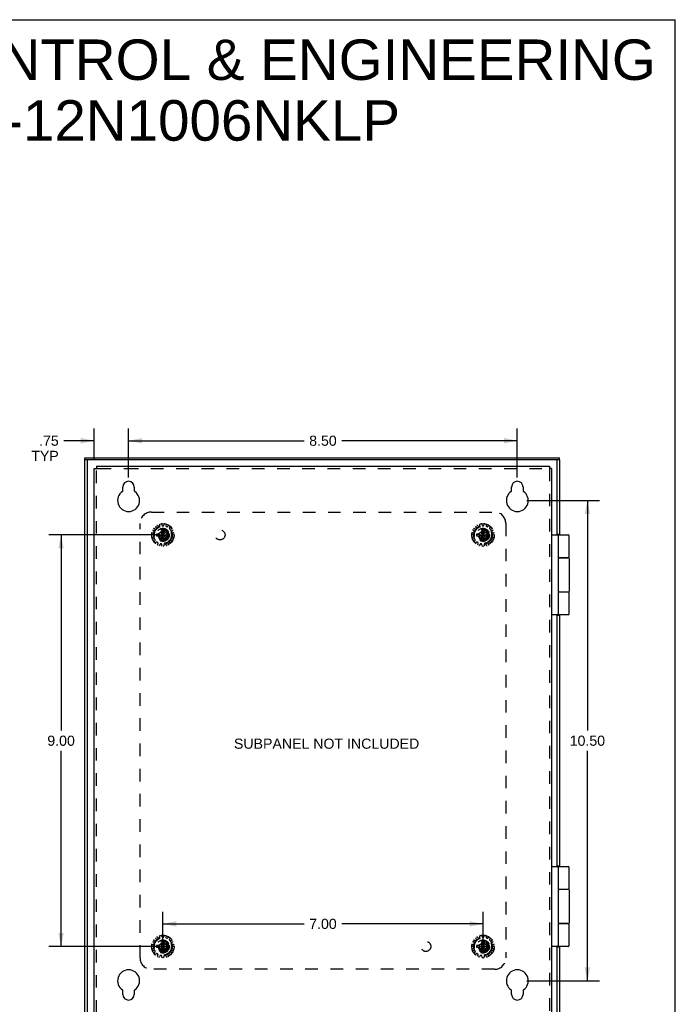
# Model space of a CAD drawing. Header units: inches. Extents: x 0 to 50.1, y 0 to 32.4.
# Tile 16 of 16: x 35.8 to 50.1, y 10.9 to 32.4. Entities that reach past the tile are written whole.
import ezdxf

# ---------------------------------------------------------------- set-up
doc = ezdxf.new("R2010")
doc.units = ezdxf.units.IN
doc.header["$LTSCALE"] = 2.757725
doc.header["$MEASUREMENT"] = 0
doc.linetypes.add('HIDDEN', pattern=[0.2, 0.1, -0.1])
doc.layers.get('0').update_dxf_attribs({"linetype": 'CONTINUOUS'})
for name, color, linetype in [('DEFAULT_2', 8, 'HIDDEN'), ('DIMENSIONS', 7, 'CONTINUOUS'), ('DOOR_ASSEMBLY', 7, 'CONTINUOUS'), ('SUBPANEL', 7, 'CONTINUOUS')]:
    doc.layers.add(name, color=color, linetype=linetype)
doc.styles.get("Standard").update_dxf_attribs({"font": 'arial.ttf'})
doc.dimstyles.new('DIMSTYLE_1', dxfattribs={"dimtxt": 0.221208, "dimasz": 0.294944, "dimexe": 0.09, "dimexo": 0.07, "dimgap": 0.0375, "dimtad": 0, "dimtih": 1, "dimtoh": 1, "dimzin": 4, "dimdsep": 46, "dimtxsty": 'Standard', "dimblk": '_FILLED', "dimblk1": '_FILLED', "dimblk2": '_FILLED', "dimcen": 0.09, "dimadec": 3, "dimazin": 1, "dimtfac": 1, "dimtdec": 3, "dimtofl": 0, "dimtmove": 0, "dimatfit": 3, "dimldrblk": '_FILLED', "dimfxl": 0, "dimtolj": 1, "dimtzin": 4, "dimarcsym": 0})

# ---------------------------------------------------------------- blocks, each defined once
blk = doc.blocks.new('_FILLED')
at = {"color": 0, "linetype": 'ByBlock'}
blk.add_solid([(0, 0), (-1, 0.2), (-1, -0.2)], dxfattribs=at)
blk = doc.blocks.new('*D3')
at = {"layer": 'DIMENSIONS', "color": 2, "linetype": 'Continuous'}
for p, q in [((38.87, 21.178), (36.444, 21.178)), ((36.71, 21.178), (36.71, 16.899)), ((36.71, 12.178), (36.71, 16.456)), ((38.87, 12.178), (36.444, 12.178))]:
    blk.add_line(p, q, dxfattribs=at)
at = {"layer": 'DIMENSIONS', "color": 2, "linetype": 'Continuous', "xscale": 0.2949438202, "yscale": 0.2949438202, "zscale": 0.2949438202}
for p, rotation in [((36.71, 21.178), 90), ((36.71, 12.178), 270)]:
    blk.add_blockref('_FILLED', p, dxfattribs=dict(at, rotation=rotation))
at = {"layer": 'DIMENSIONS', "color": 2, "linetype": 'Continuous', "insert": (36.71, 16.788), "char_height": 0.2212, "width": 0.60113, "attachment_point": 2, "line_spacing_factor": 0.9}
blk.add_mtext('9.00', dxfattribs=at)
blk = doc.blocks.new('*D4')
at = {"layer": 'DIMENSIONS', "color": 2, "linetype": 'Continuous'}
for p, q in [((38.936, 12.256), (38.936, 12.937)), ((45.936, 12.256), (45.936, 12.937)), ((38.936, 12.672), (42.025, 12.672)), ((45.936, 12.672), (42.847, 12.672))]:
    blk.add_line(p, q, dxfattribs=at)
at = {"layer": 'DIMENSIONS', "color": 2, "linetype": 'Continuous', "xscale": 0.2949438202, "yscale": 0.2949438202, "zscale": 0.2949438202, "rotation": 180}
blk.add_blockref('_FILLED', (38.936, 12.672), dxfattribs=at)
at = {"layer": 'DIMENSIONS', "color": 2, "linetype": 'Continuous', "xscale": 0.2949438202, "yscale": 0.2949438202, "zscale": 0.2949438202}
blk.add_blockref('_FILLED', (45.936, 12.672), dxfattribs=at)
at = {"layer": 'DIMENSIONS', "color": 2, "linetype": 'Continuous', "insert": (42.436, 12.783), "char_height": 0.2212, "width": 0.60113, "attachment_point": 2, "line_spacing_factor": 0.9}
blk.add_mtext('7.00', dxfattribs=at)
blk = doc.blocks.new('*D8')
at = {"layer": 'DIMENSIONS', "color": 2, "linetype": 'Continuous'}
for p, q in [((38.186, 22.431), (38.186, 23.503)), ((46.686, 22.431), (46.686, 23.503)), ((38.186, 23.237), (42.025, 23.237)), ((46.686, 23.237), (42.847, 23.237))]:
    blk.add_line(p, q, dxfattribs=at)
at = {"layer": 'DIMENSIONS', "color": 2, "linetype": 'Continuous', "xscale": 0.2949438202, "yscale": 0.2949438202, "zscale": 0.2949438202, "rotation": 180}
blk.add_blockref('_FILLED', (38.186, 23.237), dxfattribs=at)
at = {"layer": 'DIMENSIONS', "color": 2, "linetype": 'Continuous', "xscale": 0.2949438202, "yscale": 0.2949438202, "zscale": 0.2949438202}
blk.add_blockref('_FILLED', (46.686, 23.237), dxfattribs=at)
at = {"layer": 'DIMENSIONS', "color": 2, "linetype": 'Continuous', "insert": (42.436, 23.348), "char_height": 0.2212, "width": 0.60113, "attachment_point": 2, "line_spacing_factor": 0.9}
blk.add_mtext('8.50', dxfattribs=at)
blk = doc.blocks.new('*D9')
at = {"layer": 'DIMENSIONS', "color": 2, "linetype": 'Continuous'}
for p, q in [((46.893, 21.928), (48.483, 21.928)), ((48.218, 21.928), (48.218, 16.899)), ((48.218, 11.428), (48.218, 16.456)), ((46.893, 11.428), (48.483, 11.428))]:
    blk.add_line(p, q, dxfattribs=at)
at = {"layer": 'DIMENSIONS', "color": 2, "linetype": 'Continuous', "xscale": 0.2949438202, "yscale": 0.2949438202, "zscale": 0.2949438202}
for p, rotation in [((48.218, 21.928), 90), ((48.218, 11.428), 270)]:
    blk.add_blockref('_FILLED', p, dxfattribs=dict(at, rotation=rotation))
at = {"layer": 'DIMENSIONS', "color": 2, "linetype": 'Continuous', "insert": (48.218, 16.788), "char_height": 0.2212, "width": 0.77299, "attachment_point": 2, "line_spacing_factor": 0.9}
blk.add_mtext('10.50', dxfattribs=at)
blk = doc.blocks.new('*D12')
at = {"layer": 'DIMENSIONS', "color": 2, "linetype": 'Continuous'}
for p, q in [((48.218, 11.428), (48.218, 12.017)), ((46.893, 11.428), (48.483, 11.428)), ((47.595, 10.678), (48.483, 10.678)), ((48.218, 10.678), (48.218, 9.908)), ((48.218, 9.908), (47.96, 9.908))]:
    blk.add_line(p, q, dxfattribs=at)
at = {"layer": 'DIMENSIONS', "color": 2, "linetype": 'Continuous', "xscale": 0.2949438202, "yscale": 0.2949438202, "zscale": 0.2949438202}
for p, rotation in [((48.218, 11.428), 270), ((48.218, 10.678), 90)]:
    blk.add_blockref('_FILLED', p, dxfattribs=dict(at, rotation=rotation))
at = {"layer": 'DIMENSIONS', "color": 2, "linetype": 'Continuous', "insert": (47.849, 10.019), "char_height": 0.2212, "width": 0.59948, "attachment_point": 3, "line_spacing_factor": 0.9}
blk.add_mtext('.75\\PTYP', dxfattribs=at)
blk = doc.blocks.new('*D13')
at = {"layer": 'DIMENSIONS', "color": 2, "linetype": 'Continuous'}
for p, q in [((37.436, 22.836), (37.436, 23.503)), ((38.186, 22.431), (38.186, 23.503)), ((37.436, 23.237), (36.769, 23.237)), ((38.186, 23.237), (38.776, 23.237))]:
    blk.add_line(p, q, dxfattribs=at)
at = {"layer": 'DIMENSIONS', "color": 2, "linetype": 'Continuous', "xscale": 0.2949438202, "yscale": 0.2949438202, "zscale": 0.2949438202}
blk.add_blockref('_FILLED', (37.436, 23.237), dxfattribs=at)
at = {"layer": 'DIMENSIONS', "color": 2, "linetype": 'Continuous', "xscale": 0.2949438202, "yscale": 0.2949438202, "zscale": 0.2949438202, "rotation": 180}
blk.add_blockref('_FILLED', (38.186, 23.237), dxfattribs=at)
at = {"layer": 'DIMENSIONS', "color": 2, "linetype": 'Continuous', "insert": (36.659, 23.348), "char_height": 0.2212, "width": 0.59948, "attachment_point": 3, "line_spacing_factor": 0.9}
blk.add_mtext('.75\\PTYP', dxfattribs=at)

msp = doc.modelspace()

# ---------------------------------------------------------------- linework, layer by layer
at = {"color": 7, "linetype": 'Continuous'}
for p, q in [((0, 32.444), (50.14, 32.444)), ((50.14, 0), (50.14, 32.444)), ((37.436, 22.63), (37.484, 22.63)), ((37.484, 22.678), (37.484, 22.63)), ((47.388, 22.678), (47.388, 22.63)), ((47.436, 22.63), (47.388, 22.63))]:
    msp.add_line(p, q, dxfattribs=at)
at = {"color": 3, "linetype": 'Continuous'}
for p, q in [((37.436, 10.726), (37.436, 22.63)), ((37.484, 22.678), (47.388, 22.678)), ((47.436, 22.63), (47.436, 10.726)), ((38.061, 22.143), (38.061, 22.225)), ((38.311, 22.225), (38.311, 22.143)), ((46.561, 22.143), (46.561, 22.225)), ((46.811, 22.225), (46.811, 22.143)), ((38.061, 11.131), (38.061, 11.212)), ((38.311, 11.212), (38.311, 11.131)), ((46.561, 11.131), (46.561, 11.212)), ((46.811, 11.212), (46.811, 11.131))]:
    msp.add_line(p, q, dxfattribs=at)
for centre, radius, start, end in [((38.186, 22.225), 0.125, 0, 180), ((46.686, 22.225), 0.125, 0, 180), ((38.186, 21.928), 0.24, 123.8964, 56.1036), ((38.041, 22.143), 0.02, 303.8964, 360), ((38.331, 22.143), 0.02, 180, 236.1036), ((46.686, 21.928), 0.24, 123.8964, 56.1036), ((46.541, 22.143), 0.02, 303.8964, 360), ((46.831, 22.143), 0.02, 180, 236.1036), ((38.186, 11.428), 0.24, 303.8964, 236.1036), ((46.686, 11.428), 0.24, 303.8964, 236.1036), ((38.041, 11.212), 0.02, 0, 56.1036), ((38.331, 11.212), 0.02, 123.8964, 180), ((46.541, 11.212), 0.02, 0, 56.1036), ((46.831, 11.212), 0.02, 123.8964, 180), ((38.186, 11.131), 0.125, 180, 360), ((46.686, 11.131), 0.125, 180, 360)]:
    msp.add_arc(centre, radius, start, end, dxfattribs=at)
at = {"layer": 'DEFAULT_2', "color": 8, "linetype": 'HIDDEN'}
for p, q in [((37.484, 10.726), (37.484, 22.63)), ((37.484, 22.63), (37.531, 22.63)), ((37.531, 22.63), (38.124, 22.63)), ((38.124, 22.63), (47.388, 22.63)), ((47.388, 22.63), (47.388, 10.726)), ((38.795, 21.331), (38.779, 21.356)), ((38.78, 21.305), (38.794, 21.32)), ((38.815, 21.382), (38.834, 21.36)), ((38.845, 21.357), (38.864, 21.365)), ((38.869, 21.376), (38.866, 21.404)), ((38.909, 21.413), (38.917, 21.386)), ((38.918, 21.318), (38.918, 21.317)), ((38.918, 21.037), (38.954, 21.318)), ((38.954, 21.037), (38.918, 21.318)), ((38.918, 21.317), (38.918, 21.282)), ((38.926, 21.379), (38.946, 21.379)), ((38.954, 21.317), (38.954, 21.318)), ((38.954, 21.282), (38.954, 21.317)), ((38.956, 21.386), (38.964, 21.413)), ((39.007, 21.404), (39.003, 21.376)), ((39.009, 21.365), (39.027, 21.357)), ((39.039, 21.36), (39.057, 21.382)), ((39.093, 21.356), (39.078, 21.331)), ((39.079, 21.32), (39.092, 21.305)), ((45.795, 21.331), (45.779, 21.356)), ((45.78, 21.305), (45.794, 21.32)), ((45.815, 21.382), (45.834, 21.36)), ((45.845, 21.357), (45.864, 21.365)), ((45.869, 21.376), (45.866, 21.404)), ((45.909, 21.413), (45.917, 21.386)), ((45.918, 21.318), (45.918, 21.317)), ((45.918, 21.037), (45.954, 21.318)), ((45.954, 21.037), (45.918, 21.318)), ((45.918, 21.317), (45.918, 21.282)), ((45.926, 21.379), (45.946, 21.379)), ((45.954, 21.317), (45.954, 21.318)), ((45.954, 21.282), (45.954, 21.317)), ((45.956, 21.386), (45.964, 21.413)), ((46.007, 21.404), (46.003, 21.376)), ((46.009, 21.365), (46.027, 21.357)), ((46.039, 21.36), (46.057, 21.382)), ((46.093, 21.356), (46.078, 21.331)), ((46.079, 21.32), (46.092, 21.305)), ((38.727, 21.175), (38.699, 21.18)), ((38.703, 21.224), (38.732, 21.223)), ((38.705, 21.126), (38.731, 21.136)), ((38.744, 21.261), (38.72, 21.277)), ((38.737, 21.147), (38.735, 21.167)), ((38.742, 21.23), (38.748, 21.249)), ((38.743, 21.315), (38.768, 21.302)), ((38.796, 21.196), (39.076, 21.16)), ((38.796, 21.16), (39.076, 21.196)), ((38.797, 21.196), (38.796, 21.196)), ((38.796, 21.16), (38.797, 21.16)), ((38.832, 21.196), (38.797, 21.196)), ((38.797, 21.16), (38.832, 21.16)), ((38.887, 21.227), (38.832, 21.196)), ((38.832, 21.196), (39.041, 21.16)), ((38.832, 21.16), (39.041, 21.196)), ((38.832, 21.16), (38.887, 21.128)), ((38.918, 21.282), (38.887, 21.227)), ((38.887, 21.128), (38.986, 21.227)), ((38.887, 21.227), (38.986, 21.128)), ((38.887, 21.128), (38.918, 21.073)), ((38.918, 21.073), (38.954, 21.282)), ((38.954, 21.073), (38.918, 21.282)), ((38.986, 21.227), (38.954, 21.282)), ((38.954, 21.073), (38.986, 21.128)), ((39.041, 21.196), (38.986, 21.227)), ((38.986, 21.128), (39.041, 21.16)), ((39.076, 21.196), (39.041, 21.196)), ((39.041, 21.16), (39.076, 21.16)), ((39.076, 21.196), (39.076, 21.196)), ((39.076, 21.16), (39.076, 21.16)), ((39.104, 21.302), (39.13, 21.315)), ((39.124, 21.249), (39.13, 21.23)), ((39.152, 21.277), (39.128, 21.261)), ((39.137, 21.167), (39.135, 21.147)), ((39.14, 21.223), (39.169, 21.224)), ((39.141, 21.136), (39.168, 21.126)), ((39.174, 21.18), (39.145, 21.175)), ((45.727, 21.175), (45.699, 21.18)), ((45.703, 21.224), (45.732, 21.223)), ((45.705, 21.126), (45.731, 21.136)), ((45.744, 21.261), (45.72, 21.277)), ((45.737, 21.147), (45.735, 21.167)), ((45.742, 21.23), (45.748, 21.249)), ((45.743, 21.315), (45.768, 21.302)), ((45.796, 21.16), (46.076, 21.196)), ((45.797, 21.196), (45.796, 21.196)), ((45.796, 21.196), (46.076, 21.16)), ((45.796, 21.16), (45.797, 21.16)), ((45.832, 21.196), (45.797, 21.196)), ((45.797, 21.16), (45.832, 21.16)), ((45.887, 21.227), (45.832, 21.196)), ((45.832, 21.16), (46.041, 21.196)), ((45.832, 21.196), (46.041, 21.16)), ((45.832, 21.16), (45.887, 21.128)), ((45.918, 21.282), (45.887, 21.227)), ((45.887, 21.128), (45.986, 21.227)), ((45.887, 21.227), (45.986, 21.128)), ((45.887, 21.128), (45.918, 21.073)), ((45.918, 21.073), (45.954, 21.282)), ((45.954, 21.073), (45.918, 21.282)), ((45.986, 21.227), (45.954, 21.282)), ((45.954, 21.073), (45.986, 21.128)), ((46.041, 21.196), (45.986, 21.227)), ((45.986, 21.128), (46.041, 21.16)), ((46.076, 21.196), (46.041, 21.196)), ((46.041, 21.16), (46.076, 21.16)), ((46.076, 21.196), (46.076, 21.196)), ((46.076, 21.16), (46.076, 21.16)), ((46.104, 21.302), (46.13, 21.315)), ((46.124, 21.249), (46.13, 21.23)), ((46.152, 21.277), (46.128, 21.261)), ((46.137, 21.167), (46.135, 21.147)), ((46.14, 21.223), (46.169, 21.224)), ((46.141, 21.136), (46.168, 21.126)), ((46.174, 21.18), (46.145, 21.175)), ((38.746, 21.09), (38.718, 21.084)), ((38.746, 21.036), (38.766, 21.057)), ((38.767, 21.068), (38.757, 21.086)), ((38.798, 21.021), (38.775, 21.003)), ((38.826, 21.009), (38.81, 21.021)), ((38.82, 20.971), (38.83, 20.998)), ((38.874, 20.978), (38.86, 20.953)), ((38.904, 20.979), (38.885, 20.983)), ((38.914, 20.941), (38.912, 20.97)), ((38.918, 21.073), (38.918, 21.038)), ((38.918, 21.038), (38.918, 21.037)), ((38.954, 21.038), (38.954, 21.073)), ((38.954, 21.037), (38.954, 21.038)), ((38.96, 20.97), (38.958, 20.941)), ((38.988, 20.983), (38.968, 20.979)), ((39.012, 20.953), (38.999, 20.978)), ((39.043, 20.998), (39.053, 20.971)), ((39.062, 21.021), (39.046, 21.009)), ((39.097, 21.003), (39.074, 21.021)), ((39.115, 21.086), (39.105, 21.068)), ((39.107, 21.057), (39.127, 21.036)), ((39.154, 21.084), (39.126, 21.09)), ((45.746, 21.09), (45.718, 21.084)), ((45.746, 21.036), (45.766, 21.057)), ((45.767, 21.068), (45.757, 21.086)), ((45.798, 21.021), (45.775, 21.003)), ((45.826, 21.009), (45.81, 21.021)), ((45.82, 20.971), (45.83, 20.998)), ((45.874, 20.978), (45.86, 20.953)), ((45.904, 20.979), (45.885, 20.983)), ((45.914, 20.941), (45.912, 20.97)), ((45.918, 21.073), (45.918, 21.038)), ((45.918, 21.038), (45.918, 21.037)), ((45.954, 21.038), (45.954, 21.073)), ((45.954, 21.037), (45.954, 21.038)), ((45.96, 20.97), (45.958, 20.941)), ((45.988, 20.983), (45.968, 20.979)), ((46.012, 20.953), (45.999, 20.978)), ((46.043, 20.998), (46.053, 20.971)), ((46.062, 21.021), (46.046, 21.009)), ((46.097, 21.003), (46.074, 21.021)), ((46.115, 21.086), (46.105, 21.068)), ((46.107, 21.057), (46.127, 21.036)), ((46.154, 21.084), (46.126, 21.09)), ((38.744, 12.261), (38.72, 12.277)), ((38.743, 12.315), (38.768, 12.302)), ((38.795, 12.331), (38.779, 12.356)), ((38.78, 12.305), (38.794, 12.32)), ((38.815, 12.382), (38.834, 12.36)), ((38.845, 12.357), (38.864, 12.365)), ((38.869, 12.376), (38.866, 12.404)), ((38.918, 12.282), (38.887, 12.227)), ((38.909, 12.413), (38.917, 12.386)), ((38.954, 12.037), (38.918, 12.318)), ((38.918, 12.318), (38.918, 12.317)), ((38.918, 12.037), (38.954, 12.318)), ((38.918, 12.317), (38.918, 12.282)), ((38.954, 12.073), (38.918, 12.282)), ((38.918, 12.073), (38.954, 12.282)), ((38.926, 12.379), (38.946, 12.379)), ((38.954, 12.317), (38.954, 12.318)), ((38.954, 12.282), (38.954, 12.317)), ((38.986, 12.227), (38.954, 12.282)), ((38.956, 12.386), (38.964, 12.413)), ((39.007, 12.404), (39.003, 12.376)), ((39.009, 12.365), (39.027, 12.357)), ((39.039, 12.36), (39.057, 12.382)), ((39.093, 12.356), (39.078, 12.331)), ((39.079, 12.32), (39.092, 12.305)), ((39.104, 12.302), (39.13, 12.315)), ((39.152, 12.277), (39.128, 12.261)), ((45.744, 12.261), (45.72, 12.277)), ((45.743, 12.315), (45.768, 12.302)), ((45.795, 12.331), (45.779, 12.356)), ((45.78, 12.305), (45.794, 12.32)), ((45.815, 12.382), (45.834, 12.36)), ((45.845, 12.357), (45.864, 12.365)), ((45.869, 12.376), (45.866, 12.404)), ((45.918, 12.282), (45.887, 12.227)), ((45.909, 12.413), (45.917, 12.386)), ((45.954, 12.037), (45.918, 12.318)), ((45.918, 12.318), (45.918, 12.317)), ((45.918, 12.037), (45.954, 12.318)), ((45.918, 12.317), (45.918, 12.282)), ((45.954, 12.073), (45.918, 12.282)), ((45.918, 12.073), (45.954, 12.282)), ((45.926, 12.379), (45.946, 12.379)), ((45.954, 12.317), (45.954, 12.318)), ((45.954, 12.282), (45.954, 12.317)), ((45.986, 12.227), (45.954, 12.282)), ((45.956, 12.386), (45.964, 12.413)), ((46.007, 12.404), (46.003, 12.376)), ((46.009, 12.365), (46.027, 12.357)), ((46.039, 12.36), (46.057, 12.382)), ((46.093, 12.356), (46.078, 12.331)), ((46.079, 12.32), (46.092, 12.305)), ((46.104, 12.302), (46.13, 12.315)), ((46.152, 12.277), (46.128, 12.261)), ((38.727, 12.175), (38.699, 12.18)), ((38.703, 12.224), (38.732, 12.223)), ((38.705, 12.126), (38.731, 12.136)), ((38.746, 12.09), (38.718, 12.084)), ((38.737, 12.147), (38.735, 12.167)), ((38.742, 12.23), (38.748, 12.249)), ((38.767, 12.068), (38.757, 12.086)), ((38.796, 12.196), (39.076, 12.16)), ((38.797, 12.196), (38.796, 12.196)), ((38.796, 12.16), (39.076, 12.196)), ((38.796, 12.16), (38.797, 12.16)), ((38.832, 12.196), (38.797, 12.196)), ((38.797, 12.16), (38.832, 12.16)), ((38.887, 12.227), (38.832, 12.196)), ((38.832, 12.196), (39.041, 12.16)), ((38.832, 12.16), (39.041, 12.196)), ((38.832, 12.16), (38.887, 12.128)), ((38.887, 12.227), (38.986, 12.128)), ((38.887, 12.128), (38.986, 12.227)), ((38.887, 12.128), (38.918, 12.073)), ((38.918, 12.073), (38.918, 12.038)), ((38.954, 12.073), (38.986, 12.128)), ((38.954, 12.038), (38.954, 12.073)), ((39.041, 12.196), (38.986, 12.227)), ((38.986, 12.128), (39.041, 12.16)), ((39.076, 12.196), (39.041, 12.196)), ((39.041, 12.16), (39.076, 12.16)), ((39.076, 12.196), (39.076, 12.196)), ((39.076, 12.16), (39.076, 12.16)), ((39.115, 12.086), (39.105, 12.068)), ((39.124, 12.249), (39.13, 12.23)), ((39.154, 12.084), (39.126, 12.09)), ((39.137, 12.167), (39.135, 12.147)), ((39.14, 12.223), (39.169, 12.224)), ((39.141, 12.136), (39.168, 12.126)), ((39.174, 12.18), (39.145, 12.175)), ((45.727, 12.175), (45.699, 12.18)), ((45.703, 12.224), (45.732, 12.223)), ((45.705, 12.126), (45.731, 12.136)), ((45.746, 12.09), (45.718, 12.084)), ((45.737, 12.147), (45.735, 12.167)), ((45.742, 12.23), (45.748, 12.249)), ((45.767, 12.068), (45.757, 12.086)), ((45.796, 12.16), (46.076, 12.196)), ((45.797, 12.196), (45.796, 12.196)), ((45.796, 12.196), (46.076, 12.16)), ((45.796, 12.16), (45.797, 12.16)), ((45.832, 12.196), (45.797, 12.196)), ((45.797, 12.16), (45.832, 12.16)), ((45.887, 12.227), (45.832, 12.196)), ((45.832, 12.16), (46.041, 12.196)), ((45.832, 12.196), (46.041, 12.16)), ((45.832, 12.16), (45.887, 12.128)), ((45.887, 12.227), (45.986, 12.128)), ((45.887, 12.128), (45.986, 12.227)), ((45.887, 12.128), (45.918, 12.073)), ((45.918, 12.073), (45.918, 12.038)), ((45.954, 12.073), (45.986, 12.128)), ((45.954, 12.038), (45.954, 12.073)), ((46.041, 12.196), (45.986, 12.227)), ((45.986, 12.128), (46.041, 12.16)), ((46.076, 12.196), (46.041, 12.196)), ((46.041, 12.16), (46.076, 12.16)), ((46.076, 12.196), (46.076, 12.196)), ((46.076, 12.16), (46.076, 12.16)), ((46.115, 12.086), (46.105, 12.068)), ((46.124, 12.249), (46.13, 12.23)), ((46.154, 12.084), (46.126, 12.09)), ((46.137, 12.167), (46.135, 12.147)), ((46.14, 12.223), (46.169, 12.224)), ((46.141, 12.136), (46.168, 12.126)), ((46.174, 12.18), (46.145, 12.175)), ((38.746, 12.036), (38.766, 12.057)), ((38.798, 12.021), (38.775, 12.003)), ((38.826, 12.009), (38.81, 12.021)), ((38.82, 11.971), (38.83, 11.998)), ((38.874, 11.978), (38.86, 11.953)), ((38.904, 11.979), (38.885, 11.983)), ((38.914, 11.941), (38.912, 11.97)), ((38.918, 12.038), (38.918, 12.037)), ((38.954, 12.037), (38.954, 12.038)), ((38.96, 11.97), (38.958, 11.941)), ((38.988, 11.983), (38.968, 11.979)), ((39.012, 11.953), (38.999, 11.978)), ((39.043, 11.998), (39.053, 11.971)), ((39.062, 12.021), (39.046, 12.009)), ((39.097, 12.003), (39.074, 12.021)), ((39.107, 12.057), (39.127, 12.036)), ((45.746, 12.036), (45.766, 12.057)), ((45.798, 12.021), (45.775, 12.003)), ((45.826, 12.009), (45.81, 12.021)), ((45.82, 11.971), (45.83, 11.998)), ((45.874, 11.978), (45.86, 11.953)), ((45.904, 11.979), (45.885, 11.983)), ((45.914, 11.941), (45.912, 11.97)), ((45.918, 12.038), (45.918, 12.037)), ((45.954, 12.037), (45.954, 12.038)), ((45.96, 11.97), (45.958, 11.941)), ((45.988, 11.983), (45.968, 11.979)), ((46.012, 11.953), (45.999, 11.978)), ((46.043, 11.998), (46.053, 11.971)), ((46.062, 12.021), (46.046, 12.009)), ((46.097, 12.003), (46.074, 12.021)), ((46.107, 12.057), (46.127, 12.036))]:
    msp.add_line(p, q, dxfattribs=at)
for points in [[(38.954, 21.318), (38.948, 21.318), (38.942, 21.318), (38.936, 21.318), (38.93, 21.318), (38.924, 21.318), (38.918, 21.318)], [(45.954, 21.318), (45.948, 21.318), (45.942, 21.318), (45.936, 21.318), (45.93, 21.318), (45.924, 21.318), (45.918, 21.318)], [(38.796, 21.196), (38.796, 21.193), (38.796, 21.19), (38.796, 21.187), (38.796, 21.184), (38.796, 21.181), (38.796, 21.178)], [(38.796, 21.178), (38.796, 21.175), (38.796, 21.172), (38.796, 21.169), (38.796, 21.166), (38.796, 21.163), (38.796, 21.16)], [(39.077, 21.178), (39.077, 21.181), (39.077, 21.184), (39.077, 21.187), (39.077, 21.19), (39.077, 21.193), (39.076, 21.196)], [(39.076, 21.16), (39.077, 21.163), (39.077, 21.166), (39.077, 21.169), (39.077, 21.172), (39.077, 21.175), (39.077, 21.178)], [(45.796, 21.196), (45.796, 21.193), (45.796, 21.19), (45.796, 21.187), (45.796, 21.184), (45.796, 21.181), (45.796, 21.178)], [(45.796, 21.178), (45.796, 21.175), (45.796, 21.172), (45.796, 21.169), (45.796, 21.166), (45.796, 21.163), (45.796, 21.16)], [(46.077, 21.178), (46.077, 21.181), (46.077, 21.184), (46.077, 21.187), (46.077, 21.19), (46.077, 21.193), (46.076, 21.196)], [(46.076, 21.16), (46.077, 21.163), (46.077, 21.166), (46.077, 21.169), (46.077, 21.172), (46.077, 21.175), (46.077, 21.178)], [(38.918, 21.037), (38.924, 21.037), (38.93, 21.037), (38.936, 21.037), (38.942, 21.037), (38.948, 21.037), (38.954, 21.037)], [(45.918, 21.037), (45.924, 21.037), (45.93, 21.037), (45.936, 21.037), (45.942, 21.037), (45.948, 21.037), (45.954, 21.037)], [(38.954, 12.318), (38.948, 12.318), (38.942, 12.318), (38.936, 12.318), (38.93, 12.318), (38.924, 12.318), (38.918, 12.318)], [(45.954, 12.318), (45.948, 12.318), (45.942, 12.318), (45.936, 12.318), (45.93, 12.318), (45.924, 12.318), (45.918, 12.318)], [(38.796, 12.196), (38.796, 12.193), (38.796, 12.19), (38.796, 12.187), (38.796, 12.184), (38.796, 12.181), (38.796, 12.178)], [(38.796, 12.178), (38.796, 12.175), (38.796, 12.172), (38.796, 12.169), (38.796, 12.166), (38.796, 12.163), (38.796, 12.16)], [(39.077, 12.178), (39.077, 12.181), (39.077, 12.184), (39.077, 12.187), (39.077, 12.19), (39.077, 12.193), (39.076, 12.196)], [(39.076, 12.16), (39.077, 12.163), (39.077, 12.166), (39.077, 12.169), (39.077, 12.172), (39.077, 12.175), (39.077, 12.178)], [(45.796, 12.196), (45.796, 12.193), (45.796, 12.19), (45.796, 12.187), (45.796, 12.184), (45.796, 12.181), (45.796, 12.178)], [(45.796, 12.178), (45.796, 12.175), (45.796, 12.172), (45.796, 12.169), (45.796, 12.166), (45.796, 12.163), (45.796, 12.16)], [(46.077, 12.178), (46.077, 12.181), (46.077, 12.184), (46.077, 12.187), (46.077, 12.19), (46.077, 12.193), (46.076, 12.196)], [(46.076, 12.16), (46.077, 12.163), (46.077, 12.166), (46.077, 12.169), (46.077, 12.172), (46.077, 12.175), (46.077, 12.178)], [(38.918, 12.037), (38.924, 12.037), (38.93, 12.037), (38.936, 12.037), (38.942, 12.037), (38.948, 12.037), (38.954, 12.037)], [(45.918, 12.037), (45.924, 12.037), (45.93, 12.037), (45.936, 12.037), (45.942, 12.037), (45.948, 12.037), (45.954, 12.037)]]:
    msp.add_lwpolyline(points, dxfattribs=at)
for centre, radius in [((38.936, 21.178), 0.246), ((38.936, 21.178), 0.201), ((38.936, 21.178), 0.188), ((38.936, 21.178), 0.143), ((45.936, 21.178), 0.246), ((45.936, 21.178), 0.201), ((45.936, 21.178), 0.188), ((45.936, 21.178), 0.143), ((38.936, 21.178), 0.128), ((38.936, 21.178), 0.125), ((38.936, 21.178), 0.124), ((38.936, 21.178), 0.114), ((38.936, 21.178), 0.102), ((38.936, 21.178), 0.1), ((45.936, 21.178), 0.128), ((45.936, 21.178), 0.125), ((45.936, 21.178), 0.124), ((45.936, 21.178), 0.114), ((45.936, 21.178), 0.102), ((45.936, 21.178), 0.1), ((38.936, 12.178), 0.246), ((38.936, 12.178), 0.201), ((38.936, 12.178), 0.188), ((38.936, 12.178), 0.143), ((38.936, 12.178), 0.128), ((38.936, 12.178), 0.125), ((38.936, 12.178), 0.124), ((38.936, 12.178), 0.114), ((38.936, 12.178), 0.102), ((38.936, 12.178), 0.1), ((45.936, 12.178), 0.246), ((45.936, 12.178), 0.201), ((45.936, 12.178), 0.188), ((45.936, 12.178), 0.143), ((45.936, 12.178), 0.128), ((45.936, 12.178), 0.125), ((45.936, 12.178), 0.124), ((45.936, 12.178), 0.114), ((45.936, 12.178), 0.102), ((45.936, 12.178), 0.1)]:
    msp.add_circle(centre, radius, dxfattribs=at)
for centre, start, end in [((38.738, 21.306), 64.1507, 147.0674), ((38.788, 21.361), 128.9326, 211.8493), ((38.786, 21.326), 318, 31.8493), ((38.807, 21.375), 40.1507, 123.0674), ((38.841, 21.366), 220.1507, 294), ((38.86, 21.374), 294, 7.8493), ((38.875, 21.406), 104.9326, 187.8493), ((38.899, 21.411), 16.1507, 99.0674), ((38.926, 21.389), 196.1507, 270), ((38.946, 21.389), 270, 343.8493), ((38.973, 21.411), 80.9326, 163.8493), ((38.997, 21.406), 352.1507, 75.0674), ((39.013, 21.374), 172.1507, 246), ((39.031, 21.366), 246, 319.8493), ((39.065, 21.375), 56.9326, 139.8493), ((39.086, 21.326), 148.1507, 222), ((39.085, 21.361), 328.1507, 51.0674), ((39.134, 21.306), 32.9326, 115.8493), ((45.738, 21.306), 64.1507, 147.0674), ((45.788, 21.361), 128.9326, 211.8493), ((45.786, 21.326), 318, 31.8493), ((45.807, 21.375), 40.1507, 123.0674), ((45.841, 21.366), 220.1507, 294), ((45.86, 21.374), 294, 7.8493), ((45.875, 21.406), 104.9326, 187.8493), ((45.899, 21.411), 16.1507, 99.0674), ((45.926, 21.389), 196.1507, 270), ((45.946, 21.389), 270, 343.8493), ((45.973, 21.411), 80.9326, 163.8493), ((45.997, 21.406), 352.1507, 75.0674), ((46.013, 21.374), 172.1507, 246), ((46.031, 21.366), 246, 319.8493), ((46.065, 21.375), 56.9326, 139.8493), ((46.086, 21.326), 148.1507, 222), ((46.085, 21.361), 328.1507, 51.0674), ((46.134, 21.306), 32.9326, 115.8493), ((38.701, 21.19), 176.9326, 259.8493), ((38.703, 21.214), 88.1507, 171.0674), ((38.708, 21.116), 112.1507, 195.0674), ((38.726, 21.285), 152.9326, 235.8493), ((38.725, 21.165), 6, 79.8493), ((38.727, 21.146), 292.1507, 6), ((38.732, 21.233), 268.1507, 342), ((38.739, 21.252), 342, 55.8493), ((38.773, 21.311), 244.1507, 318), ((39.1, 21.311), 222, 295.8493), ((39.134, 21.252), 124.1507, 198), ((39.14, 21.233), 198, 271.8493), ((39.145, 21.146), 174, 247.8493), ((39.147, 21.165), 100.1507, 174), ((39.146, 21.285), 304.1507, 27.0674), ((39.164, 21.116), 344.9326, 67.8493), ((39.169, 21.214), 8.9326, 91.8493), ((39.172, 21.19), 280.1507, 3.0674), ((45.701, 21.19), 176.9326, 259.8493), ((45.703, 21.214), 88.1507, 171.0674), ((45.708, 21.116), 112.1507, 195.0674), ((45.726, 21.285), 152.9326, 235.8493), ((45.725, 21.165), 6, 79.8493), ((45.727, 21.146), 292.1507, 6), ((45.732, 21.233), 268.1507, 342), ((45.739, 21.252), 342, 55.8493), ((45.773, 21.311), 244.1507, 318), ((46.1, 21.311), 222, 295.8493), ((46.134, 21.252), 124.1507, 198), ((46.14, 21.233), 198, 271.8493), ((46.145, 21.146), 174, 247.8493), ((46.147, 21.165), 100.1507, 174), ((46.146, 21.285), 304.1507, 27.0674), ((46.164, 21.116), 344.9326, 67.8493), ((46.169, 21.214), 8.9326, 91.8493), ((46.172, 21.19), 280.1507, 3.0674), ((38.716, 21.093), 200.9326, 283.8493), ((38.753, 21.029), 136.1507, 219.0674), ((38.749, 21.081), 30, 103.8493), ((38.769, 21.011), 224.9326, 307.8493), ((38.758, 21.063), 316.1507, 30), ((38.804, 21.013), 54, 127.8493), ((38.829, 20.967), 160.1507, 243.0674), ((38.82, 21.001), 340.1507, 54), ((38.851, 20.957), 248.9326, 331.8493), ((38.883, 20.973), 78, 151.8493), ((38.902, 20.969), 4.1507, 78), ((38.924, 20.942), 184.1507, 267.0674), ((38.948, 20.942), 272.9326, 355.8493), ((38.97, 20.969), 102, 175.8493), ((38.99, 20.973), 28.1507, 102), ((39.021, 20.957), 208.1507, 291.0674), ((39.052, 21.001), 126, 199.8493), ((39.043, 20.967), 296.9326, 19.8493), ((39.068, 21.013), 52.1507, 126), ((39.103, 21.011), 232.1507, 315.0674), ((39.114, 21.063), 150, 223.8493), ((39.124, 21.081), 76.1507, 150), ((39.119, 21.029), 320.9326, 43.8493), ((39.157, 21.093), 256.1507, 339.0674), ((45.716, 21.093), 200.9326, 283.8493), ((45.753, 21.029), 136.1507, 219.0674), ((45.749, 21.081), 30, 103.8493), ((45.769, 21.011), 224.9326, 307.8493), ((45.758, 21.063), 316.1507, 30), ((45.804, 21.013), 54, 127.8493), ((45.829, 20.967), 160.1507, 243.0674), ((45.82, 21.001), 340.1507, 54), ((45.851, 20.957), 248.9326, 331.8493), ((45.883, 20.973), 78, 151.8493), ((45.902, 20.969), 4.1507, 78), ((45.924, 20.942), 184.1507, 267.0674), ((45.948, 20.942), 272.9326, 355.8493), ((45.97, 20.969), 102, 175.8493), ((45.99, 20.973), 28.1507, 102), ((46.021, 20.957), 208.1507, 291.0674), ((46.052, 21.001), 126, 199.8493), ((46.043, 20.967), 296.9326, 19.8493), ((46.068, 21.013), 52.1507, 126), ((46.103, 21.011), 232.1507, 315.0674), ((46.114, 21.063), 150, 223.8493), ((46.124, 21.081), 76.1507, 150), ((46.119, 21.029), 320.9326, 43.8493), ((46.157, 21.093), 256.1507, 339.0674), ((38.726, 12.285), 152.9326, 235.8493), ((38.738, 12.306), 64.1507, 147.0674), ((38.773, 12.311), 244.1507, 318), ((38.788, 12.361), 128.9326, 211.8493), ((38.786, 12.326), 318, 31.8493), ((38.807, 12.375), 40.1507, 123.0674), ((38.841, 12.366), 220.1507, 294), ((38.86, 12.374), 294, 7.8493), ((38.875, 12.406), 104.9326, 187.8493), ((38.899, 12.411), 16.1507, 99.0674), ((38.926, 12.389), 196.1507, 270), ((38.946, 12.389), 270, 343.8493), ((38.973, 12.411), 80.9326, 163.8493), ((38.997, 12.406), 352.1507, 75.0674), ((39.013, 12.374), 172.1507, 246), ((39.031, 12.366), 246, 319.8493), ((39.065, 12.375), 56.9326, 139.8493), ((39.086, 12.326), 148.1507, 222), ((39.085, 12.361), 328.1507, 51.0674), ((39.1, 12.311), 222, 295.8493), ((39.134, 12.306), 32.9326, 115.8493), ((39.146, 12.285), 304.1507, 27.0674), ((45.726, 12.285), 152.9326, 235.8493), ((45.738, 12.306), 64.1507, 147.0674), ((45.773, 12.311), 244.1507, 318), ((45.788, 12.361), 128.9326, 211.8493), ((45.786, 12.326), 318, 31.8493), ((45.807, 12.375), 40.1507, 123.0674), ((45.841, 12.366), 220.1507, 294), ((45.86, 12.374), 294, 7.8493), ((45.875, 12.406), 104.9326, 187.8493), ((45.899, 12.411), 16.1507, 99.0674), ((45.926, 12.389), 196.1507, 270), ((45.946, 12.389), 270, 343.8493), ((45.973, 12.411), 80.9326, 163.8493), ((45.997, 12.406), 352.1507, 75.0674), ((46.013, 12.374), 172.1507, 246), ((46.031, 12.366), 246, 319.8493), ((46.065, 12.375), 56.9326, 139.8493), ((46.086, 12.326), 148.1507, 222), ((46.085, 12.361), 328.1507, 51.0674), ((46.1, 12.311), 222, 295.8493), ((46.134, 12.306), 32.9326, 115.8493), ((46.146, 12.285), 304.1507, 27.0674), ((38.701, 12.19), 176.9326, 259.8493), ((38.703, 12.214), 88.1507, 171.0674), ((38.708, 12.116), 112.1507, 195.0674), ((38.716, 12.093), 200.9326, 283.8493), ((38.725, 12.165), 6, 79.8493), ((38.727, 12.146), 292.1507, 6), ((38.732, 12.233), 268.1507, 342), ((38.739, 12.252), 342, 55.8493), ((38.749, 12.081), 30, 103.8493), ((38.758, 12.063), 316.1507, 30), ((39.114, 12.063), 150, 223.8493), ((39.124, 12.081), 76.1507, 150), ((39.134, 12.252), 124.1507, 198), ((39.14, 12.233), 198, 271.8493), ((39.145, 12.146), 174, 247.8493), ((39.147, 12.165), 100.1507, 174), ((39.157, 12.093), 256.1507, 339.0674), ((39.164, 12.116), 344.9326, 67.8493), ((39.169, 12.214), 8.9326, 91.8493), ((39.172, 12.19), 280.1507, 3.0674), ((45.701, 12.19), 176.9326, 259.8493), ((45.703, 12.214), 88.1507, 171.0674), ((45.708, 12.116), 112.1507, 195.0674), ((45.716, 12.093), 200.9326, 283.8493), ((45.725, 12.165), 6, 79.8493), ((45.727, 12.146), 292.1507, 6), ((45.732, 12.233), 268.1507, 342), ((45.739, 12.252), 342, 55.8493), ((45.749, 12.081), 30, 103.8493), ((45.758, 12.063), 316.1507, 30), ((46.114, 12.063), 150, 223.8493), ((46.124, 12.081), 76.1507, 150), ((46.134, 12.252), 124.1507, 198), ((46.14, 12.233), 198, 271.8493), ((46.145, 12.146), 174, 247.8493), ((46.147, 12.165), 100.1507, 174), ((46.157, 12.093), 256.1507, 339.0674), ((46.164, 12.116), 344.9326, 67.8493), ((46.169, 12.214), 8.9326, 91.8493), ((46.172, 12.19), 280.1507, 3.0674), ((38.753, 12.029), 136.1507, 219.0674), ((38.769, 12.011), 224.9326, 307.8493), ((38.804, 12.013), 54, 127.8493), ((38.829, 11.967), 160.1507, 243.0674), ((38.82, 12.001), 340.1507, 54), ((38.851, 11.957), 248.9326, 331.8493), ((38.883, 11.973), 78, 151.8493), ((38.902, 11.969), 4.1507, 78), ((38.924, 11.942), 184.1507, 267.0674), ((38.948, 11.942), 272.9326, 355.8493), ((38.97, 11.969), 102, 175.8493), ((38.99, 11.973), 28.1507, 102), ((39.021, 11.957), 208.1507, 291.0674), ((39.052, 12.001), 126, 199.8493), ((39.043, 11.967), 296.9326, 19.8493), ((39.068, 12.013), 52.1507, 126), ((39.103, 12.011), 232.1507, 315.0674), ((39.119, 12.029), 320.9326, 43.8493), ((45.753, 12.029), 136.1507, 219.0674), ((45.769, 12.011), 224.9326, 307.8493), ((45.804, 12.013), 54, 127.8493), ((45.829, 11.967), 160.1507, 243.0674), ((45.82, 12.001), 340.1507, 54), ((45.851, 11.957), 248.9326, 331.8493), ((45.883, 11.973), 78, 151.8493), ((45.902, 11.969), 4.1507, 78), ((45.924, 11.942), 184.1507, 267.0674), ((45.948, 11.942), 272.9326, 355.8493), ((45.97, 11.969), 102, 175.8493), ((45.99, 11.973), 28.1507, 102), ((46.021, 11.957), 208.1507, 291.0674), ((46.052, 12.001), 126, 199.8493), ((46.043, 11.967), 296.9326, 19.8493), ((46.068, 12.013), 52.1507, 126), ((46.103, 12.011), 232.1507, 315.0674), ((46.119, 12.029), 320.9326, 43.8493)]:
    msp.add_arc(centre, 0.01, start, end, dxfattribs=at)
at = {"layer": 'DOOR_ASSEMBLY', "color": 7, "linetype": 'Continuous'}
for p, q in [((37.231, 22.817), (37.231, 22.865)), ((47.606, 22.817), (47.606, 22.865)), ((47.606, 22.817), (37.231, 22.817)), ((37.279, 22.817), (37.279, 10.538)), ((47.558, 21.178), (47.558, 22.817)), ((47.436, 21.178), (47.799, 21.178)), ((47.558, 21.193), (47.606, 21.193)), ((47.581, 21.158), (47.581, 19.448)), ((47.82, 20.698), (47.82, 21.158)), ((47.588, 20.678), (47.799, 20.678)), ((47.804, 20.673), (47.601, 20.673)), ((47.744, 20.673), (47.744, 20.678)), ((47.751, 20.678), (47.751, 20.673)), ((47.824, 19.953), (47.824, 20.653)), ((47.799, 19.928), (47.588, 19.928)), ((47.588, 19.928), (47.588, 19.928)), ((47.601, 19.933), (47.804, 19.933)), ((47.744, 19.928), (47.744, 19.933)), ((47.751, 19.933), (47.751, 19.928)), ((47.82, 19.448), (47.82, 19.908)), ((47.799, 19.428), (47.436, 19.428)), ((47.558, 13.928), (47.558, 19.428)), ((47.606, 19.413), (47.558, 19.413)), ((47.436, 13.928), (47.799, 13.928)), ((47.558, 13.943), (47.606, 13.943)), ((47.581, 13.908), (47.581, 12.198)), ((47.82, 13.448), (47.82, 13.908)), ((47.588, 13.428), (47.799, 13.428)), ((47.804, 13.423), (47.601, 13.423)), ((47.744, 13.423), (47.744, 13.428)), ((47.751, 13.428), (47.751, 13.423)), ((47.824, 12.703), (47.824, 13.403)), ((47.799, 12.678), (47.588, 12.678)), ((47.588, 12.678), (47.588, 12.678)), ((47.601, 12.683), (47.804, 12.683)), ((47.744, 12.678), (47.744, 12.683)), ((47.751, 12.683), (47.751, 12.678)), ((47.82, 12.198), (47.82, 12.658)), ((47.799, 12.178), (47.436, 12.178)), ((47.558, 10.538), (47.558, 12.178)), ((47.606, 12.163), (47.558, 12.163))]:
    msp.add_line(p, q, dxfattribs=at)
at = {"layer": 'DOOR_ASSEMBLY', "color": 3, "linetype": 'Continuous'}
for p, q in [((37.231, 22.865), (47.606, 22.865)), ((37.231, 10.538), (37.231, 22.817)), ((47.606, 22.817), (47.606, 21.178)), ((47.606, 19.428), (47.606, 13.928)), ((47.606, 12.178), (47.606, 10.538))]:
    msp.add_line(p, q, dxfattribs=at)
at = {"layer": 'DOOR_ASSEMBLY', "color": 7, "linetype": 'Continuous'}
for centre, start, end in [((47.561, 21.158), 0, 90), ((47.799, 21.158), 0, 90), ((47.601, 20.693), 180.0002, 270), ((47.799, 20.698), 270, 360), ((47.804, 20.653), 0, 90), ((47.601, 19.913), 90, 179.9998), ((47.799, 19.908), 0, 90), ((47.804, 19.953), 270, 360), ((47.561, 19.448), 270, 360), ((47.799, 19.448), 270, 360), ((47.561, 13.908), 0, 90), ((47.799, 13.908), 0, 90), ((47.601, 13.443), 180.0002, 270), ((47.799, 13.448), 270, 360), ((47.804, 13.403), 0, 90), ((47.601, 12.663), 90, 179.9998), ((47.799, 12.658), 0, 90), ((47.804, 12.703), 270, 360), ((47.561, 12.198), 270, 360), ((47.799, 12.198), 270, 360)]:
    msp.add_arc(centre, 0.02, start, end, dxfattribs=at)
at = {"layer": 'SUBPANEL', "color": 8, "linetype": 'HIDDEN'}
for p, q in [((38.686, 21.678), (46.186, 21.678)), ((38.436, 11.928), (38.436, 21.428)), ((46.436, 21.428), (46.436, 11.928)), ((46.186, 11.678), (38.686, 11.678))]:
    msp.add_line(p, q, dxfattribs=at)
for centre, radius in [((38.936, 21.178), 0.141), ((45.936, 21.178), 0.141), ((40.186, 21.178), 0.109), ((38.936, 12.178), 0.141), ((44.686, 12.178), 0.109), ((45.936, 12.178), 0.141)]:
    msp.add_circle(centre, radius, dxfattribs=at)
for centre, start, end in [((38.686, 21.428), 90, 180), ((46.186, 21.428), 0, 90), ((38.686, 11.928), 180, 270), ((46.186, 11.928), 270, 360)]:
    msp.add_arc(centre, 0.25, start, end, dxfattribs=at)

# ---------------------------------------------------------------- texts
at = {"layer": 'DIMENSIONS', "color": 2, "linetype": 'Continuous', "attachment_point": 2, "line_spacing_factor": 0.9}
for s, insert, char_height, width in [('SAGINAW CONTROL & ENGINEERING\\PSCE-12N1006NKLP', (38.522, 32.011), 0.88483, 22.34775), ('SUBPANEL NOT INCLUDED', (42.516, 16.723), 0.22121, 4.04506)]:
    msp.add_mtext(s, dxfattribs=dict(at, insert=insert, char_height=char_height, width=width))

# ---------------------------------------------------------------- dimensions: what is measured, and where the dimension line sits
at = {"layer": 'DIMENSIONS', "color": 2, "linetype": 'Continuous'}
dim = msp.add_linear_dim(base=(38.186, 23.237), p1=(37.436, 22.766), p2=(38.186, 22.361), text='<>\\PTYP', dimstyle='DIMSTYLE_1', dxfattribs=at)
dim.commit()
dim.dimension.update_dxf_attribs({"geometry": '*D13', "text_midpoint": (36.359, 23.071), "dimtype": 160})
for base, p1, p2, angle, picture, middle in [((38.186, 23.237), (46.686, 22.361), (38.186, 22.361), 180, '*D8', (42.435, 23.236)), ((48.218, 11.428), (46.823, 21.928), (46.823, 11.428), 270, '*D9', (48.227, 16.676)), ((36.71, 12.178), (38.94, 21.178), (38.94, 12.178), 270, '*D3', (36.709, 16.676))]:
    dim = msp.add_linear_dim(base=base, p1=p1, p2=p2, angle=angle, dimstyle='DIMSTYLE_1', dxfattribs=at)
    dim.commit()
    dim.dimension.update_dxf_attribs({"geometry": picture, "text_midpoint": middle, "dimtype": 160})
dim = msp.add_linear_dim(base=(45.936, 12.672), p1=(38.936, 12.186), p2=(45.936, 12.186), dimstyle='DIMSTYLE_1', dxfattribs=at)
dim.commit()
dim.dimension.update_dxf_attribs({"geometry": '*D4', "text_midpoint": (42.436, 12.671), "dimtype": 160})
dim = msp.add_linear_dim(base=(48.218, 11.428), p1=(47.525, 10.678), p2=(46.823, 11.428), angle=90, text='<>\\PTYP', dimstyle='DIMSTYLE_1', dxfattribs=at)
dim.commit()
dim.dimension.update_dxf_attribs({"geometry": '*D12', "text_midpoint": (47.549, 9.742), "dimtype": 160})

doc.saveas('drawing.dxf')
